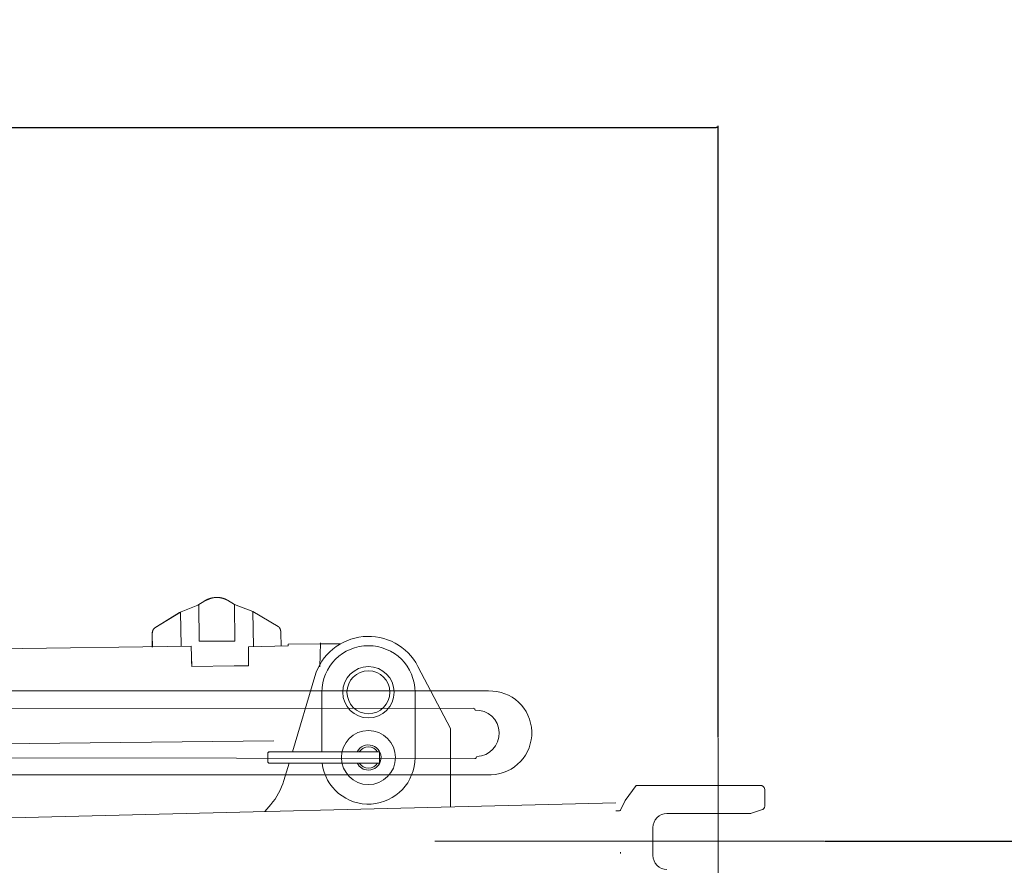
# Model space of a CAD drawing. Extents: x 0 to 59450, y 0 to 42050.
# Tile 87 of 256: x 21866 to 22922, y 36459 to 37366. Entities that reach past the tile are written whole.
import ezdxf

# ---------------------------------------------------------------- set-up
doc = ezdxf.new("R2010")
doc.units = 0
doc.header["$LTSCALE"] = 20
doc.header["$MEASUREMENT"] = 0
doc.layers.get('0').update_dxf_attribs({"linetype": 'CONTINUOUS'})
doc.layers.get('Defpoints').update_dxf_attribs({"linetype": 'CONTINUOUS'})
doc.dimstyles.new('DXF001', dxfattribs={"dimtxt": 3.1, "dimasz": 2, "dimexe": 2, "dimexo": 0.8, "dimgap": 0.09, "dimtad": 1, "dimdsep": 46, "dimtxsty": 'STANDARD', "dimcen": 0.09, "dimazin": 2, "dimtfac": 0.645161, "dimtdec": 4, "dimtmove": 0, "dimatfit": 3, "dimfxl": 1, "dimtvp": 0.66129, "dimtolj": 1, "dimtzin": 0, "dimarcsym": 0})

# ---------------------------------------------------------------- blocks, each defined once
blk = doc.blocks.new('_OPEN')
at = {"color": 0, "linetype": 'ByBlock', "lineweight": -2}
for p, q in [((-1, 0.166667), (0, 0)), ((0, 0), (-1, -0.166667)), ((0, 0), (-1, 0))]:
    blk.add_line(p, q, dxfattribs=at)
blk = doc.blocks.new('*D39')
at = {"color": 0, "linetype": 'Continuous', "lineweight": -2}
for p, q in [((13265.4, 36342.8), (13265.4, 37252.6)), ((22615.3, 36596.4), (22615.3, 37252.6)), ((13267.4, 37250.6), (22613.3, 37250.6))]:
    blk.add_line(p, q, dxfattribs=at)
at = {"layer": 'Defpoints', "color": 0, "linetype": 'Continuous'}
for p in [(22615.3, 37250.6), (22615.3, 36595.6), (13265.4, 36342)]:
    blk.add_point(p, dxfattribs=at)
at = {"color": 0, "linetype": 'Continuous', "lineweight": -2, "xscale": 2, "yscale": 2, "zscale": 2, "rotation": 180}
blk.add_blockref('_OPEN', (13265.4, 37250.6), dxfattribs=at)
at = {"color": 0, "linetype": 'Continuous', "lineweight": -2, "xscale": 2, "yscale": 2, "zscale": 2}
blk.add_blockref('_OPEN', (22615.3, 37250.6), dxfattribs=at)
at = {"color": 0, "linetype": 'Continuous', "lineweight": 13, "insert": (18114.3, 37300.7), "char_height": 100, "attachment_point": 5}
blk.add_mtext('\\A1;\\A1;9350', dxfattribs=at)
blk = doc.blocks.new('*D40')
at = {"color": 0, "linetype": 'Continuous', "lineweight": -2}
for p, q in [((22729.3, 36485), (23166.1, 36485)), ((23164.1, 35336.7), (23164.1, 36483)), ((22701.2, 35334.7), (23166.1, 35334.7))]:
    blk.add_line(p, q, dxfattribs=at)
at = {"layer": 'Defpoints', "color": 0, "linetype": 'Continuous'}
for p in [(22728.5, 36485), (23164.1, 36485), (22700.4, 35334.7)]:
    blk.add_point(p, dxfattribs=at)
at = {"color": 0, "linetype": 'Continuous', "lineweight": -2, "xscale": 2, "yscale": 2, "zscale": 2}
for p, rotation in [((23164.1, 36485), 90), ((23164.1, 35334.7), 270)]:
    blk.add_blockref('_OPEN', p, dxfattribs=dict(at, rotation=rotation))
at = {"color": 0, "linetype": 'Continuous', "lineweight": 13, "insert": (23114, 35883.2), "char_height": 100, "attachment_point": 5, "rotation": 90}
blk.add_mtext('\\A1;\\A1;1150', dxfattribs=at)

msp = doc.modelspace()

# ---------------------------------------------------------------- linework, layer by layer
at = {"color": 3, "linetype": 'Continuous', "lineweight": 13}
for p, q in [((22071.954, 36745.872), (22071.727, 36745.814)), ((22037.428, 36730.319), (22056.976, 36738.331)), ((22056.893, 36738.311), (22064.507, 36742.957)), ((22056.976, 36738.331), (22064.59, 36742.978)), ((22058.564, 36699.469), (22058.122, 36738.616)), ((22064.507, 36742.957), (22064.696, 36743.071)), ((22064.59, 36742.978), (22064.507, 36742.957)), ((22064.592, 36742.981), (22064.796, 36743.104)), ((22065.653, 36743.242), (22065.736, 36743.262)), ((22088.741, 36743.523), (22088.068, 36743.898)), ((22096.457, 36739.047), (22088.74, 36743.521)), ((22096.457, 36739.049), (22096.642, 36699.469)), ((22096.457, 36739.049), (22116.101, 36731.447)), ((22037.428, 36730.319), (22010.711, 36713.867)), ((22010.914, 36713.917), (22038.445, 36730.571)), ((22038.445, 36730.571), (22038.954, 36694.749)), ((22116.101, 36731.447), (22115.989, 36731.492)), ((22116.676, 36693.642), (22116.097, 36731.445)), ((22116.097, 36731.445), (22143.181, 36715.406)), ((22010.707, 36713.867), (22010.553, 36713.766)), ((22010.835, 36713.868), (22010.707, 36713.867)), ((22143.182, 36715.408), (22143.339, 36715.309)), ((22008.039, 36706.748), (22007.921, 36706.747)), ((22007.922, 36706.747), (22008.076, 36693.104)), ((22008.193, 36693.133), (22008.039, 36706.776)), ((22008.042, 36706.778), (22008.041, 36707.071)), ((22146.13, 36708.33), (22146.284, 36694.687)), ((22049.834, 36694.32), (21664.538, 36689.062)), ((22050.361, 36672.609), (22049.839, 36694.167)), ((22058.563, 36699.469), (22096.642, 36699.469)), ((22111.389, 36693.394), (22153.885, 36694.733)), ((22111.389, 36693.394), (22111.389, 36673.12)), ((22153.885, 36694.733), (22154.054, 36696.271)), ((22187.954, 36696.83), (22154.054, 36696.271)), ((22188.645, 36697.885), (22188.034, 36672.056)), ((22210.357, 36696.955), (22188.038, 36696.704)), ((22050.361, 36672.609), (22050.238, 36678.25)), ((22095.811, 36673.12), (22050.359, 36672.609)), ((22111.389, 36673.12), (22095.811, 36673.12)), ((22328.025, 36606.054), (22293.185, 36672.625)), ((22182.513, 36661.901), (22158.403, 36580.803)), ((21024.43, 36646.282), (22368.846, 36646.257)), ((22190.025, 36644.803), (22190.025, 36580.806)), ((22290.025, 36574.803), (22290.025, 36644.803)), ((21040.249, 36625.772), (22352.45, 36627.705)), ((22328.025, 36521.76), (22328.025, 36606.054)), ((21799.601, 36588.975), (22138.436, 36592.788)), ((22615.316, 36595.583), (22615.316, 36382.339)), ((22615.316, 36382.339), (22615.316, 36595.583)), ((22354.237, 36573.734), (21038.595, 36575.799)), ((22132.026, 36569.803), (22132.026, 36579.803)), ((22133.024, 36580.806), (22132.027, 36579.802)), ((22133.024, 36580.806), (22133.024, 36580.79)), ((22135.024, 36580.803), (22133.024, 36580.803)), ((22252.026, 36580.803), (22135.024, 36580.803)), ((22252.026, 36580.803), (22252.026, 36568.803)), ((22133.024, 36568.801), (22132.027, 36569.805)), ((22135.024, 36568.803), (22133.024, 36568.803)), ((22252.026, 36568.803), (22135.024, 36568.803)), ((22154.835, 36568.801), (22149.29, 36550.15)), ((22371.823, 36556.306), (21018.97, 36556.577)), ((22328.028, 36547.174), (22328.027, 36547.173)), ((22527.124, 36544.69), (22515.365, 36528.584)), ((22529.872, 36544.748), (22526.805, 36544.748)), ((22529.872, 36544.748), (22538.226, 36544.749)), ((22538.226, 36544.749), (22661.523, 36544.837)), ((22661.6, 36544.712), (22661.549, 36544.72)), ((22665.318, 36540.496), (22664.607, 36542.477)), ((22665.316, 36522.662), (22665.316, 36540.496)), ((22505.411, 36526.134), (20877.979, 36486.028)), ((22135.265, 36524.455), (22128.726, 36516.851)), ((22510.639, 36518.444), (22515.365, 36528.584)), ((22505.415, 36517.75), (22509.55, 36517.75)), ((22509.549, 36517.748), (22509.549, 36517.704)), ((22560.315, 36514.749), (22609.774, 36514.748)), ((22622.82, 36514.749), (22609.774, 36514.75)), ((22622.819, 36514.748), (22649.503, 36514.748)), ((22649.505, 36514.75), (22649.646, 36514.755)), ((22651.084, 36515.005), (22661.896, 36518.609)), ((22545.314, 36469.749), (22545.315, 36499.749)), ((22728.538, 36484.972), (22311.312, 36484.972)), ((22510.637, 36471.686), (22510.637, 36473.457))]:
    msp.add_line(p, q, dxfattribs=at)
for centre, radius in [((22240.025, 36644.803), 27.5), ((22240.023, 36644.803), 23), ((22240.025, 36574.803), 29)]:
    msp.add_circle(centre, radius, dxfattribs=at)
for centre, radius, start, end in [((22076.282, 36723.626), 22.635, 113.379695, 113.9574), ((22076.377, 36723.595), 22.689, 113.348246, 113.96883), ((22075.73, 36728.709), 17.548, 114.312082, 118.733513), ((22076.256, 36723.672), 22.584, 112.785532, 113.365755), ((22076.378, 36723.607), 22.679, 112.740662, 113.36276), ((22076.285, 36723.613), 22.649, 112.215893, 112.795513), ((22076.353, 36723.641), 22.637, 112.090411, 112.715293), ((22077.421, 36723.919), 22.625, 115.104212, 115.677284), ((22076.326, 36723.502), 22.768, 111.627219, 112.204572), ((22077.214, 36724.396), 22.105, 114.553259, 115.143348), ((22076.38, 36723.596), 22.689, 111.485433, 112.109702), ((22076.263, 36723.65), 22.607, 111.035956, 111.61932), ((22077.37, 36724.037), 22.497, 113.954843, 114.535164), ((22076.422, 36723.46), 22.831, 110.836162, 111.45805), ((22076.102, 36724.057), 22.169, 110.426061, 111.022886), ((22077.44, 36723.877), 22.672, 113.375572, 113.952061), ((22076.36, 36723.634), 22.647, 110.219229, 110.847623), ((22076.317, 36723.518), 22.75, 109.881369, 110.46162), ((22077.385, 36724.003), 22.534, 112.791686, 113.372949), ((22076.627, 36726.845), 19.616, 111.85541, 114.457357), ((22076.202, 36724.032), 22.219, 109.548829, 110.191774), ((22076.822, 36722.109), 24.246, 109.327542, 109.869732), ((22077.374, 36724.027), 22.507, 112.207534, 112.791042), ((22076.413, 36723.483), 22.806, 108.962345, 109.587459), ((22076.143, 36723.948), 22.285, 108.645766, 109.246201), ((22077.38, 36724.012), 22.524, 111.622501, 112.206366), ((22076.895, 36722.074), 24.296, 108.371722, 108.955869), ((22075.11, 36726.983), 19.08, 107.901933, 108.620774), ((22077.393, 36723.978), 22.56, 111.036678, 111.620983), ((22076.242, 36723.92), 22.338, 107.629429, 108.276341), ((22076.639, 36722.617), 23.705, 107.629985, 108.174104), ((22077.381, 36724.001), 22.534, 110.44555, 111.031412), ((22087.513, 36693.887), 54.301, 108.825608, 109.570071), ((22088.856, 36684.31), 63.913, 107.484312, 107.666905), ((22075.263, 36726.977), 19.128, 106.83036, 107.60486), ((22077.386, 36724), 22.537, 109.868378, 110.455132), ((22075.262, 36726.659), 19.438, 105.997423, 106.770359), ((22076.719, 36722.591), 23.748, 106.544871, 107.13115), ((22077.38, 36723.994), 22.541, 109.261975, 109.849839), ((22074.712, 36728.626), 17.395, 104.709734, 106.043402), ((22077.388, 36723.982), 22.554, 108.682077, 109.270664), ((22088.231, 36683.977), 64.042, 106.382543, 106.579359), ((22077.589, 36723.143), 23.408, 107.029324, 108.941851), ((22077.38, 36723.995), 22.539, 108.082662, 108.672448), ((22075.411, 36726.648), 19.489, 104.774092, 105.606883), ((22082.605, 36700.277), 46.821, 104.59267, 105.242396), ((22077.387, 36723.986), 22.55, 107.501838, 108.092268), ((22074.904, 36728.635), 17.438, 103.390552, 104.827511), ((22077.381, 36723.982), 22.552, 106.89427, 107.48555), ((22076.671, 36727.176), 19.285, 105.456599, 107.931736), ((22077.387, 36723.979), 22.557, 106.31238, 106.904554), ((22082.19, 36700.071), 46.915, 103.268618, 103.968705), ((22077.37, 36724.017), 22.516, 105.704703, 106.29873), ((22077.387, 36723.968), 22.567, 105.118888, 105.712429), ((22077.416, 36723.841), 22.698, 104.515185, 105.105935), ((22077.422, 36724.341), 22.217, 103.262574, 105.375201), ((22077.721, 36722.624), 23.957, 101.076874, 103.015179), ((22077.458, 36723.905), 22.65, 98.978512, 101.047035), ((22077.434, 36724.376), 22.18, 96.980456, 99.105936), ((22077.457, 36723.998), 22.559, 94.832396, 96.923524), ((22077.475, 36723.824), 22.734, 92.762763, 94.83913), ((22077.449, 36723.926), 22.631, 90.623359, 92.71092), ((22077.465, 36723.955), 22.602, 88.572549, 90.663545), ((22077.441, 36723.903), 22.654, 86.430368, 88.51466), ((22077.45, 36723.882), 22.675, 84.378083, 86.457815), ((22077.425, 36723.866), 22.693, 82.244046, 84.31773), ((22077.436, 36723.866), 22.691, 80.203539, 82.27242), ((22077.406, 36723.843), 22.719, 78.080982, 80.139888), ((22077.416, 36723.838), 22.722, 76.0556, 78.106524), ((22077.377, 36723.792), 22.776, 73.952448, 75.988653), ((22077.395, 36723.826), 22.739, 71.944542, 73.973675), ((22077.378, 36723.851), 22.721, 69.863967, 71.882467), ((22077.361, 36723.785), 22.788, 67.880901, 69.880826), ((22077.223, 36723.534), 23.072, 65.837883, 67.799179), ((22077.374, 36723.851), 22.722, 63.881862, 65.857944), ((22076.158, 36723.878), 22.355, 120.27531, 120.843759), ((22076.242, 36723.879), 22.374, 120.156061, 120.76776), ((22076.28, 36723.669), 22.597, 119.712566, 120.276256), ((22076.374, 36723.647), 22.641, 119.543564, 120.149757), ((22076.334, 36723.571), 22.709, 119.145738, 119.70828), ((22076.432, 36723.545), 22.758, 118.938837, 119.54368), ((22076.288, 36723.632), 22.633, 118.554808, 119.120812), ((22076.384, 36723.615), 22.673, 118.30956, 118.918388), ((22076.285, 36723.651), 22.615, 118.002181, 118.569869), ((22076.38, 36723.636), 22.654, 117.71638, 118.327137), ((22076.284, 36723.643), 22.622, 117.420461, 117.989403), ((22076.378, 36723.62), 22.667, 117.080258, 117.692439), ((22076.294, 36723.631), 22.637, 116.859588, 117.429419), ((22076.391, 36723.598), 22.693, 116.470854, 117.084041), ((22076.282, 36723.636), 22.626, 116.26721, 116.838769), ((22074.978, 36728.492), 17.441, 119.386911, 120.652177), ((22076.288, 36723.639), 22.627, 115.710379, 116.283026), ((22076.377, 36723.615), 22.671, 115.843962, 116.459121), ((22075.991, 36726.729), 19.473, 118.69973, 119.438561), ((22076.276, 36723.638), 22.622, 115.109865, 115.684146), ((22076.384, 36723.606), 22.682, 115.233252, 115.84964), ((22094.462, 36691.53), 59.223, 117.831264, 118.021452), ((22076.287, 36723.629), 22.635, 114.548783, 115.123908), ((22076.374, 36723.616), 22.668, 114.601575, 115.219811), ((22077.802, 36723.124), 23.505, 117.34153, 117.872142), ((22076.281, 36723.621), 22.64, 113.950058, 114.526397), ((22076.383, 36723.604), 22.683, 113.990952, 114.610147), ((22075.871, 36727.043), 19.138, 116.901896, 117.597019), ((22077.247, 36724.311), 22.196, 116.291178, 116.8785), ((22078.036, 36722.65), 24.035, 115.68902, 116.224034), ((22077.694, 36724.517), 21.983, 61.842306, 63.866309), ((22106.378, 36707.538), 25.811, 68.137996, 68.407877), ((22014.12, 36709.39), 5.681, 144.129168, 146.55185), ((22013.814, 36709.617), 5.299, 141.652528, 144.17002), ((22014.622, 36709.092), 6.15, 143.374911, 145.656264), ((22013.514, 36709.868), 4.909, 139.146141, 141.781524), ((22013.664, 36709.781), 4.97, 140.377998, 143.168192), ((22013.249, 36710.105), 4.553, 136.480728, 139.22725), ((22014.212, 36709.447), 5.606, 139.031876, 141.31713), ((22013.032, 36710.324), 4.245, 133.750181, 136.602567), ((22019.051, 36705.27), 11.998, 138.172287, 139.122498), ((22012.875, 36710.49), 4.017, 130.859721, 133.770945), ((22013.092, 36710.304), 4.207, 131.875455, 135.12909), ((22012.656, 36710.758), 3.67, 127.933517, 131.014234), ((22012.495, 36710.957), 3.323, 125.729082, 131.73279), ((22012.424, 36711.07), 3.281, 124.757266, 128.08314), ((22015.363, 36707.497), 7.812, 124.716133, 127.981376), ((22141.496, 36712.549), 3.319, 52.963446, 56.266426), ((22141.266, 36712.231), 3.711, 50.033203, 53.0923), ((22141.049, 36711.954), 4.063, 47.310258, 50.200907), ((22140.894, 36711.785), 4.292, 44.480014, 47.312314), ((22140.679, 36711.557), 4.605, 41.909493, 44.636935), ((22140.417, 36711.317), 4.961, 39.329751, 41.947221), ((22140.121, 36711.055), 5.356, 36.989554, 39.490452), ((22139.817, 36710.824), 5.738, 34.597173, 37.004464), ((22139.471, 36710.567), 6.169, 32.433538, 34.737273), ((22139.11, 36710.331), 6.6, 30.265962, 32.480383), ((22138.713, 36710.084), 7.067, 28.254466, 30.374825), ((22138.309, 36709.861), 7.529, 26.253365, 28.292734), ((22137.885, 36709.637), 8.008, 24.392343, 26.351101), ((22137.466, 36709.445), 8.469, 22.512021, 24.402267), ((22137.01, 36709.234), 8.97, 20.828619, 22.644431), ((22034.558, 36706.384), 26.639, 177.779136, 179.224362), ((22018.1, 36707.228), 10.163, 176.02937, 178.935713), ((22018.983, 36707.189), 11.047, 174.388217, 176.14426), ((22036.5, 36704.729), 28.73, 172.391093, 172.922998), ((22020.576, 36706.873), 12.662, 171.134347, 172.465679), ((22020.479, 36706.937), 12.438, 178.020817, 179.381782), ((22020.989, 36706.921), 12.949, 176.707252, 178.027615), ((22021.163, 36706.913), 13.122, 175.405876, 176.718564), ((22018.184, 36707.363), 10.224, 170.027824, 171.777669), ((22020.817, 36706.922), 12.777, 173.965913, 175.321323), ((22020.596, 36706.945), 12.554, 172.582309, 173.966166), ((22019.29, 36707.166), 11.347, 168.480016, 170.017387), ((22020.395, 36706.958), 12.354, 171.110721, 172.519211), ((22019.719, 36707.046), 11.792, 166.873765, 168.323377), ((22020.172, 36706.991), 12.128, 169.670241, 171.104253), ((22018.725, 36707.284), 10.77, 165.324825, 166.909123), ((22019.847, 36707.032), 11.801, 168.110139, 169.580041), ((22019.529, 36707.102), 11.476, 166.619348, 168.123865), ((22018.107, 36707.47), 10.125, 163.777849, 165.454099), ((22019.161, 36707.171), 11.102, 164.98621, 166.530753), ((22017.827, 36707.552), 9.833, 162.07809, 163.781236), ((22018.792, 36707.264), 10.722, 163.366447, 164.952045), ((22017.444, 36707.69), 9.426, 160.407595, 162.158584), ((22018.387, 36707.369), 10.303, 161.650575, 163.282171), ((22016.959, 36707.863), 8.911, 158.58983, 160.412927), ((22017.97, 36707.503), 9.865, 159.947326, 161.629708), ((22016.498, 36708.06), 8.41, 156.789698, 158.688249), ((22017.527, 36707.649), 9.399, 158.118309, 159.85696), ((22016.074, 36708.245), 7.947, 154.844218, 156.81229), ((22017.114, 36707.806), 8.958, 156.269298, 158.063431), ((22015.645, 36708.465), 7.466, 152.922796, 154.972612), ((22016.722, 36707.964), 8.535, 154.337812, 156.183518), ((22015.236, 36708.674), 7.006, 150.792765, 152.924709), ((22016.244, 36708.183), 8.009, 152.340696, 154.26871), ((22014.835, 36708.918), 6.537, 148.716071, 150.943341), ((22015.72, 36708.438), 7.427, 150.169569, 152.202689), ((22014.47, 36709.142), 6.109, 146.417954, 148.735754), ((22015.459, 36708.592), 7.123, 148.140092, 150.204035), ((22015.41, 36708.609), 7.074, 146.029722, 148.043998), ((22136.531, 36709.052), 9.483, 19.080091, 20.824723), ((22136.153, 36708.909), 9.887, 17.448564, 19.146174), ((22135.88, 36708.822), 10.174, 15.782564, 17.453986), ((22135.268, 36708.621), 10.817, 14.345223, 15.925565), ((22134.281, 36708.369), 11.836, 12.899946, 14.346442), ((22134.716, 36708.493), 11.384, 11.243068, 12.777682), ((22135.826, 36708.718), 10.252, 9.475925, 11.223317), ((22133.446, 36708.176), 12.689, 8.786952, 10.116959), ((22117.549, 36705.678), 28.781, 8.337271, 8.868765), ((22135.044, 36708.531), 11.062, 5.099659, 6.854705), ((22135.937, 36708.589), 10.166, 2.313637, 5.220166), ((22119.514, 36707.386), 26.631, 2.02712, 3.473242), ((22240.025, 36644.803), 60, 27.62567, 163.44328), ((22240.025, 36644.803), 50, 0, 180), ((22370.334, 36601.282), 45, 271.89562, 451.89562), ((22352.511, 36625.7), 2, 91.72259, 91.89562), ((22352.517, 36625.706), 2, 1.895619, 91.89562), ((22355.342, 36600.785), 25, 271.89562, 451.89562), ((22240.025, 36574.803), 13.5, 270, 513.6122), ((22240.025, 36574.803), 11.5, 31.448981, 148.55102), ((22131.791, 36580.763), 1.233, 359.292471, 361.272412), ((22113.476, 36580.655), 19.549, 0.063882, 0.273151), ((22055.94, 36580.486), 77.084, 0.06896, 0.141729), ((21944.545, 36580.243), 188.48, 0.064406, 0.10207), ((21763.256, 36579.98), 369.769, 0.050774, 0.073613), ((22354.17, 36575.733), 2, 271.89562, 361.89562), ((21953.285, 36569.182), 179.739, 359.899902, 359.924926), ((22030.727, 36569.049), 102.297, 359.86106, 359.898418), ((22240.025, 36574.803), 50, 187.00395, 360), ((22240.025, 36574.803), 13.5, 206.3878, 270), ((22240.025, 36574.803), 11.5, 211.44898, 270), ((22240.025, 36574.803), 11.5, 270, 328.55102), ((22082.192, 36570.098), 70, 319.30447, 343.44328), ((22661.316, 36543.516), 1.234, 75.889889, 84.861128), ((22661.848, 36546.616), 1.918, 257.330474, 261.702546), ((22661.331, 36542.814), 1.919, 85.549548, 85.918803), ((22661.447, 36544.214), 0.514, 85.026835, 86.311541), ((22660.702, 36535.939), 8.822, 84.788029, 84.869454), ((22661.523, 36544.837), 0.114, 260.330574, 267.472488), ((22661.522, 36544.717), 0.00731, 48.833616, 122.960821), ((22661.535, 36544.712), 0.0137, 120.877424, 126.096053), ((22663.386, 36557.849), 13.257, 261.942306, 262.03472), ((22662.819, 36550.772), 6.182, 258.346122, 258.620957), ((22661.549, 36542.426), 2.287, 64.372543, 88.304375), ((22661.441, 36541.181), 3.485, 49.405451, 71.631413), ((22654.046, 36536.422), 12.173, 29.823437, 37.465315), ((22660.315, 36523.352), 5, 288.43416, 351.34053), ((22479.368, 36517.621), 30.181, 359.881938, 360.15753), ((22509.55, 36518.95), 1.2, 269.99922, 334.99922), ((22560.314, 36499.75), 15, 89.999208, 179.99923), ((22649.503, 36519.748), 5, 269.99922, 288.43418), ((22560.314, 36469.749), 15, 179.99921, 269.99923)]:
    msp.add_arc(centre, radius, start, end, dxfattribs=at)

# ---------------------------------------------------------------- dimensions: what is measured, and where the dimension line sits
at = {"linetype": 'Continuous', "lineweight": 13}
dim = msp.add_linear_dim(base=(22615.316, 37250.636), p1=(13265.405, 36341.958), p2=(22615.316, 36595.583), text='\\A1;9350', dimstyle='DXF001', override={"dimtxt": 100, "dimasz": 2, "dimblk1": 'OPEN', "dimblk2": 'OPEN', "dimsah": 1}, dxfattribs=at)
dim.commit()
dim.dimension.update_dxf_attribs({"geometry": '*D39', "text_midpoint": (18114.26, 37250.636), "dimtype": 160})
dim = msp.add_linear_dim(base=(23164.129, 36484.972), p1=(22700.351, 35334.749), p2=(22728.538, 36484.972), angle=90, text='\\A1;1150', dimstyle='DXF001', override={"dimtxt": 100, "dimasz": 2, "dimblk1": 'OPEN', "dimblk2": 'OPEN', "dimsah": 1}, dxfattribs=at)
dim.commit()
dim.dimension.update_dxf_attribs({"geometry": '*D40', "text_midpoint": (23164.129, 35883.161), "dimtype": 160})

doc.saveas('drawing.dxf')
